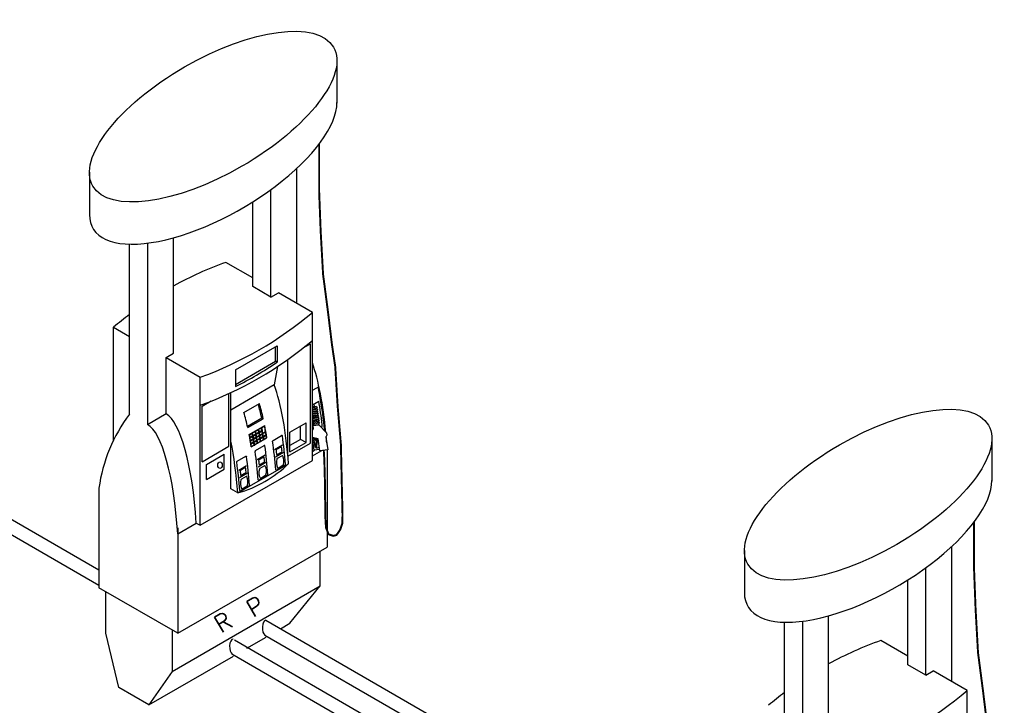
# Model space of a CAD drawing. Extents: x -17300 to -11339, y 1971 to 5059.
# Tile 81 of 81: x -12236 to -11729, y 3632 to 3985. Entities that reach past the tile are written whole.
import ezdxf

# ---------------------------------------------------------------- set-up
doc = ezdxf.new("R2010")
doc.units = 0
doc.header["$MEASUREMENT"] = 0
doc.header["$PDSIZE"] = 1
for name, color, linetype in [('DISPENSER', 3, 'CONTINUOUS'), ('PIPING-PRODUCT-PREMIUM', 5, 'CONTINUOUS'), ('PIPING-PRODUCT-REGULAR', 4, 'CONTINUOUS')]:
    doc.layers.add(name, color=color, linetype=linetype)
doc.styles.add('SIMPLEX', font='simplex')

msp = doc.modelspace()

# ---------------------------------------------------------------- linework, layer by layer
at = {"layer": 'DISPENSER'}
for p, q in [((-12072.91, 3964.06), (-12072.91, 3941.97)), ((-12200.34, 3906.33), (-12200.34, 3884.6)), ((-12093.51, 3838.77), (-12093.51, 3908.37)), ((-12106.92, 3842.04), (-12106.92, 3897.37)), ((-12116.26, 3847.43), (-12116.26, 3891.05)), ((-12170.4, 3869.83), (-12170.4, 3776.33)), ((-12157, 3813.12), (-12157, 3872.6)), ((-12179.74, 3781.73), (-12179.74, 3869.31)), ((-12116.26, 3851.9), (-12130.12, 3859.91)), ((-12106.92, 3842.04), (-12116.26, 3847.43)), ((-12106.92, 3842.04), (-12103.04, 3844.27)), ((-12085.55, 3834.18), (-12103.04, 3844.27)), ((-12085.55, 3757.91), (-12085.55, 3834.18)), ((-12187.95, 3826.52), (-12179.74, 3821.78)), ((-12187.95, 3768.31), (-12187.95, 3826.52)), ((-12160.87, 3810.89), (-12157, 3813.12)), ((-12160.87, 3781.84), (-12160.87, 3810.89)), ((-12160.87, 3810.89), (-12143.38, 3800.79)), ((-12098.11, 3760.19), (-12098.11, 3809.98)), ((-12103.43, 3806.34), (-12105.15, 3796.81)), ((-12143.38, 3724.52), (-12143.38, 3800.79)), ((-12105.15, 3796.81), (-12127.54, 3783.88)), ((-12127.54, 3743.2), (-12127.54, 3792.86)), ((-12160.87, 3781.84), (-12170.4, 3776.33)), ((-11735.6, 3769.31), (-11735.6, 3747.22)), ((-12104.98, 3763.61), (-12100.92, 3765.95)), ((-12078.02, 3763.4), (-12078.02, 3713.31)), ((-12143.38, 3724.52), (-12085.55, 3757.91)), ((-12113.98, 3758.41), (-12109.92, 3760.75)), ((-12104.55, 3759.83), (-12100.5, 3762.16)), ((-12123.98, 3741.14), (-12097.82, 3756.24)), ((-12123.48, 3752.93), (-12119.42, 3755.27)), ((-12113.55, 3754.63), (-12109.5, 3756.97)), ((-12123.05, 3749.14), (-12119, 3751.48)), ((-12195.48, 3743.6), (-12195.48, 3692.34)), ((-12123.98, 3741.14), (-12127.54, 3743.2)), ((-12154.91, 3720.18), (-12145.38, 3725.68)), ((-12154.91, 3723.24), (-12154.91, 3668.92)), ((-12145.38, 3725.68), (-12143.38, 3724.52)), ((-12154.91, 3668.92), (-12078.02, 3713.31)), ((-11756.19, 3644.02), (-11756.19, 3713.62)), ((-11863.02, 3711.58), (-11863.02, 3689.85)), ((-11769.6, 3647.29), (-11769.6, 3702.62)), ((-12154.91, 3668.92), (-12195.48, 3692.34)), ((-11778.94, 3652.68), (-11778.94, 3696.3)), ((-11819.68, 3618.37), (-11819.68, 3677.85)), ((-11842.43, 3586.98), (-11842.43, 3674.56)), ((-11833.09, 3675.08), (-11833.09, 3581.58)), ((-11778.94, 3657.15), (-11792.81, 3665.16)), ((-11769.6, 3647.29), (-11778.94, 3652.68)), ((-11769.6, 3647.29), (-11765.73, 3649.52)), ((-11748.23, 3639.43), (-11765.73, 3649.52)), ((-11748.23, 3563.16), (-11748.23, 3639.43))]:
    msp.add_line(p, q, dxfattribs=at)
at = {"layer": 'DISPENSER', "color": 2}
for p, q in [((-12125.19, 3804.62), (-12103.74, 3817)), ((-12103.74, 3817), (-12103.74, 3808.5)), ((-12090.31, 3815.84), (-12086.55, 3818.01)), ((-12086.55, 3766.87), (-12086.55, 3818.01)), ((-12125.19, 3804.62), (-12125.19, 3796.01)), ((-12085.55, 3794.03), (-12083.22, 3795.37)), ((-12142.38, 3785.78), (-12137.62, 3788.53)), ((-12128.54, 3765.2), (-12128.54, 3792.4)), ((-12085.55, 3786.54), (-12082.23, 3788.46)), ((-12142.38, 3757.21), (-12142.38, 3785.78)), ((-12120.82, 3782.58), (-12112.82, 3787.19)), ((-12118.85, 3774.8), (-12110.85, 3779.42)), ((-12097.16, 3772.45), (-12088.83, 3777.26)), ((-12088.83, 3767.14), (-12088.83, 3777.26)), ((-12117, 3764.93), (-12109, 3769.55)), ((-12105.78, 3768.26), (-12101.39, 3770.79)), ((-12097.16, 3762.33), (-12097.16, 3772.45)), ((-12142.38, 3757.21), (-12128.54, 3765.2)), ((-12114.78, 3763.06), (-12110.39, 3765.6)), ((-12098.11, 3760.19), (-12086.55, 3766.87)), ((-12097.16, 3762.33), (-12088.83, 3767.14)), ((-12085.55, 3762.53), (-12084.39, 3763.2)), ((-12085.55, 3760.22), (-12080.74, 3763)), ((-12140.02, 3755.81), (-12130.9, 3761.07)), ((-12130.9, 3753.36), (-12130.9, 3761.07)), ((-12140.02, 3748.1), (-12140.02, 3755.81)), ((-12140.02, 3748.1), (-12130.9, 3753.36)), ((-12104.08, 3752.92), (-12099.69, 3755.45)), ((-12113.08, 3747.72), (-12108.69, 3750.25)), ((-12122.58, 3742.24), (-12118.19, 3744.77)), ((-12081.59, 3693.24), (-12081.59, 3711.25)), ((-12157.84, 3649.22), (-12081.59, 3693.24)), ((-12097.08, 3674), (-12081.59, 3693.24)), ((-12101.93, 3671.19), (-12097.08, 3674))]:
    msp.add_line(p, q, dxfattribs=at)
at = {"layer": 'DISPENSER', "color": 7}
for p, q in [((-12104.54, 3808.96), (-12104.54, 3816.54)), ((-12125.19, 3797.04), (-12104.54, 3808.96)), ((-12103.74, 3808.5), (-12104.54, 3808.96)), ((-12083.03, 3785.36), (-12085.55, 3784.99)), ((-12083.51, 3784.65), (-12085.55, 3784.35)), ((-12082.86, 3784.24), (-12085.55, 3783.84)), ((-12083.34, 3783.53), (-12085.55, 3783.2)), ((-12119.03, 3775.62), (-12111.64, 3779.88)), ((-12110.85, 3779.42), (-12111.64, 3779.88)), ((-12082.7, 3783.12), (-12085.55, 3782.7)), ((-12083.18, 3782.41), (-12085.55, 3782.06)), ((-12082.54, 3782), (-12085.55, 3781.56)), ((-12083.02, 3781.29), (-12085.55, 3780.92)), ((-12082.37, 3780.89), (-12085.55, 3780.42)), ((-12082.21, 3779.77), (-12085.55, 3779.28)), ((-12082.04, 3778.65), (-12085.55, 3778.13)), ((-12082.85, 3780.17), (-12085.49, 3779.79)), ((-12082.69, 3779.06), (-12085.32, 3778.67)), ((-12114.77, 3773.01), (-12113.4, 3773.8)), ((-12113.17, 3773.93), (-12111.8, 3774.72)), ((-12112.92, 3772.62), (-12111.55, 3773.41)), ((-12112.87, 3772.36), (-12111.5, 3773.15)), ((-12111.57, 3774.86), (-12110.2, 3775.65)), ((-12091.61, 3768.75), (-12091.61, 3775.65)), ((-12081.88, 3777.53), (-12085.55, 3776.99)), ((-12082.52, 3777.94), (-12085.16, 3777.55)), ((-12117.97, 3771.16), (-12116.6, 3771.95)), ((-12117.72, 3769.85), (-12116.35, 3770.64)), ((-12117.67, 3769.59), (-12114.7, 3771.31)), ((-12117.44, 3768.28), (-12116.07, 3769.07)), ((-12117.39, 3768.02), (-12116.02, 3768.81)), ((-12116.37, 3772.09), (-12115, 3772.88)), ((-12116.12, 3770.78), (-12114.75, 3771.57)), ((-12115.84, 3769.2), (-12114.47, 3769.99)), ((-12115.79, 3768.94), (-12114.42, 3769.73)), ((-12115.57, 3767.63), (-12114.2, 3768.42)), ((-12115.52, 3767.37), (-12114.15, 3768.16)), ((-12114.52, 3771.7), (-12113.15, 3772.49)), ((-12114.47, 3771.44), (-12113.1, 3772.23)), ((-12114.24, 3770.13), (-12112.87, 3770.92)), ((-12114.19, 3769.86), (-12112.82, 3770.66)), ((-12113.97, 3768.55), (-12112.6, 3769.34)), ((-12113.92, 3768.29), (-12112.55, 3769.08)), ((-12112.64, 3771.05), (-12111.27, 3771.84)), ((-12112.59, 3770.79), (-12111.22, 3771.58)), ((-12112.37, 3769.48), (-12111, 3770.27)), ((-12112.32, 3769.21), (-12110.95, 3770)), ((-12112.11, 3767.9), (-12110.74, 3768.69)), ((-12111.04, 3771.97), (-12109.67, 3772.77)), ((-12110.99, 3771.71), (-12109.62, 3772.5)), ((-12110.77, 3770.4), (-12109.4, 3771.19)), ((-12110.72, 3770.14), (-12109.35, 3770.93)), ((-12110.51, 3768.82), (-12109.14, 3769.61)), ((-12091.61, 3768.75), (-12097.16, 3765.54)), ((-12088.83, 3767.14), (-12091.61, 3768.75)), ((-12117.17, 3766.7), (-12115.8, 3767.5)), ((-12117.12, 3766.44), (-12115.75, 3767.23)), ((-12116.91, 3765.13), (-12115.54, 3765.92)), ((-12115.31, 3766.05), (-12113.94, 3766.84)), ((-12113.71, 3766.98), (-12112.34, 3767.77))]:
    msp.add_line(p, q, dxfattribs=at)
at = {"layer": 'DISPENSER', "color": 1}
for p, q in [((-12083.67, 3785.76), (-12085.55, 3785.49)), ((-12083.67, 3785.76), (-12085.55, 3785.49)), ((-12084.75, 3787.01), (-12084.55, 3785.63)), ((-12083.67, 3785.76), (-12083.03, 3785.36)), ((-12083.03, 3785.36), (-12083.51, 3784.65)), ((-12083.51, 3784.65), (-12082.86, 3784.24)), ((-12082.86, 3784.24), (-12083.34, 3783.53)), ((-12083.34, 3783.53), (-12082.7, 3783.12)), ((-12085.55, 3779.84), (-12085.49, 3779.79)), ((-12085.49, 3779.79), (-12085.55, 3779.71)), ((-12085.55, 3778.86), (-12085.32, 3778.67)), ((-12085.32, 3778.67), (-12085.55, 3778.41)), ((-12082.7, 3783.12), (-12083.18, 3782.41)), ((-12083.18, 3782.41), (-12082.54, 3782)), ((-12082.54, 3782), (-12083.02, 3781.29)), ((-12083.02, 3781.29), (-12082.37, 3780.89)), ((-12082.37, 3780.89), (-12082.85, 3780.17)), ((-12082.85, 3780.17), (-12082.21, 3779.77)), ((-12082.21, 3779.77), (-12082.69, 3779.06)), ((-12082.69, 3779.06), (-12082.04, 3778.65)), ((-12082.04, 3778.65), (-12082.52, 3777.94)), ((-12085.55, 3777.87), (-12085.16, 3777.55)), ((-12085.16, 3777.55), (-12085.55, 3777.1)), ((-12085.55, 3776.89), (-12084.99, 3776.43)), ((-12082.36, 3776.82), (-12084.99, 3776.43)), ((-12084.99, 3776.43), (-12084.91, 3775.87)), ((-12082.52, 3777.94), (-12081.88, 3777.53)), ((-12081.88, 3777.53), (-12082.36, 3776.82)), ((-12082.36, 3776.82), (-12082.28, 3776.26))]:
    msp.add_line(p, q, dxfattribs=at)
at = {"layer": 'DISPENSER', "const_width": 1}
for points in [[(-12082.04, 3920.89), (-12082.04, 3895.79), (-12081.29, 3876.21), (-12080.04, 3853.7), (-12077.53, 3834.54), (-12075.45, 3817.45), (-12073.78, 3806.2), (-12072.53, 3785.78), (-12070.86, 3766.2), (-12070.44, 3747.45), (-12070.03, 3729.95), (-12070.12, 3725.51), (-12071.2, 3722.26), (-12073.12, 3719.5), (-12074.85, 3719.05), (-12077.24, 3719.89), (-12078.55, 3723.32), (-12078.82, 3728.03), (-12078.86, 3733.75), (-12079.02, 3738.72), (-12079.02, 3744.73), (-12079.14, 3748.81), (-12079.26, 3753.02), (-12079.38, 3758.06), (-12079.69, 3763.15)], [(-11744.72, 3726.14), (-11744.72, 3701.04), (-11743.97, 3681.46), (-11742.72, 3658.95), (-11740.22, 3639.79), (-11738.13, 3622.7)]]:
    msp.add_lwpolyline(points, dxfattribs=at)
at = {"layer": 'DISPENSER', "color": 2}
for points in [[(-12118.11, 3771.23), (-12110.11, 3775.84)], [(-12157.84, 3670.61), (-12157.84, 3649.22), (-12169.75, 3632.04), (-12185.23, 3640.98), (-12191.91, 3668.89), (-12191.91, 3690.28)], [(-12119.36, 3661.13), (-12109.36, 3666.91)], [(-12169.75, 3632.04), (-12126.24, 3657.16)]]:
    msp.add_lwpolyline(points, dxfattribs=at)
at = {"layer": 'DISPENSER', "color": 7}
for points in [[(-12113.15, 3772.49, 0.001855), (-12113.4, 3773.8)], [(-12112.92, 3772.62, 0.001852), (-12113.17, 3773.93)], [(-12111.55, 3773.41, 0.001855), (-12111.8, 3774.72)], [(-12111.04, 3771.97, 0.004071), (-12111.57, 3774.86, 0.004071)], [(-12111.27, 3771.84, 0.001853), (-12111.5, 3773.15)], [(-12109.67, 3772.77), (-12109.67, 3772.77, 0.004293), (-12110.2, 3775.65)], [(-12117.72, 3769.85, 0.001852), (-12117.97, 3771.16)], [(-12117.44, 3768.28, 0.00185), (-12117.67, 3769.59, 0.00185)], [(-12117.17, 3766.7, 0.001849), (-12117.39, 3768.02, 0.001849)], [(-12116.35, 3770.64, 0.001855), (-12116.6, 3771.95)], [(-12116.12, 3770.78, 0.001852), (-12116.37, 3772.09)], [(-12116.07, 3769.07, 0.001853), (-12116.3, 3770.38)], [(-12115.84, 3769.2, 0.00185), (-12116.07, 3770.51)], [(-12115.8, 3767.5, 0.001852), (-12116.02, 3768.81, 0.001852)], [(-12115.57, 3767.63, 0.001849), (-12115.79, 3768.94)], [(-12114.75, 3771.57, 0.001855), (-12115, 3772.88)], [(-12114.52, 3771.7, 0.001852), (-12114.77, 3773.01)], [(-12114.47, 3769.99, 0.001853), (-12114.7, 3771.31)], [(-12114.24, 3770.13, 0.00185), (-12114.47, 3771.44)], [(-12114.2, 3768.42, 0.001852), (-12114.42, 3769.73)], [(-12113.97, 3768.55, 0.001849), (-12114.19, 3769.86)], [(-12113.94, 3766.84, 0.001851), (-12114.15, 3768.16)], [(-12113.71, 3766.98, 0.001848), (-12113.92, 3768.29)], [(-12112.87, 3770.92, 0.001853), (-12113.1, 3772.23)], [(-12112.64, 3771.05, 0.00185), (-12112.87, 3772.36)], [(-12112.6, 3769.34, 0.001852), (-12112.82, 3770.66, 0.001852)], [(-12112.37, 3769.48, 0.001849), (-12112.59, 3770.79, 0.001849)], [(-12112.34, 3767.77, 0.001851), (-12112.55, 3769.08)], [(-12112.11, 3767.9, 0.001848), (-12112.32, 3769.21)], [(-12111, 3770.27, 0.001852), (-12111.22, 3771.58, 0.001852)], [(-12110.77, 3770.4, 0.001849), (-12110.99, 3771.71, 0.001849)], [(-12110.74, 3768.69, 0.001851), (-12110.95, 3770, 0.001851)], [(-12110.51, 3768.82, 0.001848), (-12110.72, 3770.14, 0.001848)], [(-12109.4, 3771.19), (-12109.4, 3771.19, 0.001822), (-12109.62, 3772.5)], [(-12109.14, 3769.61), (-12109.14, 3769.61, 0.001749), (-12109.35, 3770.93)], [(-12116.91, 3765.13, 0.001848), (-12117.12, 3766.44)], [(-12115.54, 3765.92, 0.001851), (-12115.75, 3767.23)], [(-12115.31, 3766.05, 0.001848), (-12115.52, 3767.37)]]:
    msp.add_lwpolyline(points, format="xyb", dxfattribs=at)
at = {"layer": 'DISPENSER'}
for points in [[(-12085.55, 3773.48), (-12084.92, 3774.27), (-12085.15, 3775.84), (-12082.15, 3776.28), (-12078.3, 3772.05), (-12078.13, 3770.87), (-12078.6, 3769.86), (-12077.66, 3763.45), (-12081.72, 3762.86), (-12082.62, 3768.98), (-12085.55, 3769.79)], [(-12081.83, 3763.58), (-12084.65, 3763.16), (-12085.55, 3769.31)]]:
    msp.add_lwpolyline(points, dxfattribs=at)
for points in [[(-12081.99, 3764.66), (-12083.17, 3764.28, -0.46232), (-12084.14, 3764.89), (-12084.83, 3769.59)], [(-12084.75, 3769.07), (-12083.72, 3768.42, -0.226401), (-12083.57, 3767.79), (-12084.1, 3764.74)], [(-12084.48, 3769.49), (-12083.39, 3768.8, -0.243692), (-12083.08, 3767.7), (-12083.67, 3764.3)]]:
    msp.add_lwpolyline(points, format="xyb", dxfattribs=at)
at = {"layer": 'DISPENSER', "color": 1}
for points in [[(-12104.24, 3762.98, -0.001985), (-12104.04, 3761.13), (-12104.04, 3761.13, 0.543613), (-12103.67, 3760.94), (-12101.44, 3762.23, 0.297132), (-12101.19, 3762.72), (-12101.19, 3762.72, 0.002001), (-12101.4, 3764.56, 0.539267), (-12101.77, 3764.75), (-12103.99, 3763.47, 0.297833)], [(-12113.24, 3757.79, -0.001985), (-12113.04, 3755.94), (-12113.04, 3755.94, 0.543613), (-12112.67, 3755.75), (-12110.44, 3757.03, 0.297132), (-12110.19, 3757.52), (-12110.19, 3757.52, 0.002001), (-12110.4, 3759.37, 0.539267), (-12110.77, 3759.56), (-12112.99, 3758.28, 0.297833)], [(-12122.74, 3752.3, -0.001985), (-12122.54, 3750.45), (-12122.54, 3750.45, 0.543613), (-12122.17, 3750.26), (-12119.94, 3751.55, 0.297132), (-12119.69, 3752.03), (-12119.69, 3752.03, 0.002001), (-12119.9, 3753.88, 0.539267), (-12120.27, 3754.07), (-12122.49, 3752.79, 0.297833)]]:
    msp.add_lwpolyline(points, format="xyb", close=True, dxfattribs=at)
at = {"layer": 'DISPENSER', "color": 2}
for points in [[(-12124.52, 3757.08, -0.305739), (-12124.28, 3757.58), (-12119.89, 3760.11, -0.531751), (-12119.52, 3759.93)], [(-12103.52, 3754.11, 0.441442), (-12103.17, 3754), (-12100.69, 3755.44, 0.191447), (-12100.46, 3755.73, 0.189181), (-12100.84, 3760.23, 0.433762), (-12101.19, 3760.34), (-12103.64, 3758.92, 0.195171), (-12103.87, 3758.62, 0.178806), (-12103.52, 3754.11)], [(-12112.52, 3748.92, 0.441442), (-12112.17, 3748.81), (-12109.69, 3750.24, 0.191447), (-12109.46, 3750.53, 0.189181), (-12109.84, 3755.03, 0.433762), (-12110.19, 3755.14), (-12112.64, 3753.72, 0.195171), (-12112.87, 3753.42, 0.178806), (-12112.52, 3748.92)], [(-12122.02, 3743.43, 0.441442), (-12121.67, 3743.32), (-12119.19, 3744.75, 0.191447), (-12118.96, 3745.04, 0.189181), (-12119.34, 3749.55, 0.433762), (-12119.69, 3749.65), (-12122.14, 3748.24, 0.195171), (-12122.37, 3747.94, 0.178806), (-12122.02, 3743.43)]]:
    msp.add_lwpolyline(points, format="xyb", dxfattribs=at)
at = {"layer": 'DISPENSER'}
for centre, radius, start, end in [((-12067.14, 3684.05), 186.8, 109.7038, 118.7516), ((-12206.36, 3976.65), 186.8, 289.7038, 310.2962), ((-12067.14, 3684.05), 186.8, 127.0696, 130.2962), ((-12206.36, 3962.22), 186.8, 289.7038, 310.2962), ((-12113.98, 3732.26), 82.29, 143.0509, 172.0774), ((-12140.74, 3800.37), 61.55, 285.799, 314.201), ((-11729.83, 3489.3), 186.8, 109.7038, 118.7516), ((-11729.83, 3489.3), 186.8, 127.0696, 130.2962), ((-11869.04, 3781.9), 186.8, 289.7038, 310.2962)]:
    msp.add_arc(centre, radius, start, end, dxfattribs=at)
at = {"layer": 'DISPENSER', "color": 2}
for centre, radius, start, end in [((-12208.27, 3963.32), 186.8, 296.4081, 304.0252), ((-12082.97, 3794.94), 0.5, 12.0587, 120), ((-12082.52, 3776.08), 2, 324.0662, 6.3253), ((-12105.53, 3767.83), 0.5, 120, 188.0017), ((-12101.27, 3770.57), 0.25, 7.9925, 120), ((-12114.53, 3762.63), 0.5, 120, 188.0017), ((-12110.27, 3765.38), 0.25, 7.9925, 120), ((-12104.2, 3753.14), 0.25, 184.3797, 300), ((-12099.94, 3755.88), 0.5, 300, 4.3611), ((-12113.2, 3747.94), 0.25, 184.3797, 300), ((-12108.94, 3750.69), 0.5, 300, 4.3611), ((-12118.44, 3745.2), 0.5, 300, 4.3611), ((-12122.7, 3742.46), 0.25, 184.3797, 300)]:
    msp.add_arc(centre, radius, start, end, dxfattribs=at)
at = {"layer": 'DISPENSER'}
for centre in [(-12136.63, 3935.02), (-11799.31, 3740.27)]:
    msp.add_ellipse(centre, major_axis=(-61.98, -35.78), ratio=0.413103, dxfattribs=at)
for centre, major_axis, ratio, start_param, end_param in [((-12136.63, 3913.29), (-61.98, -35.78), 0.413103, 6.043584, 9.196117), ((-12093.56, 3756.18), (-2.11, 65.07), 0.244624, 4.956517, 5.628974), ((-12113.16, 3744.86), (-2.11, 65.07), 0.244624, 4.880239, 5.628974), ((-12160.92, 3717.29), (-2.11, 65.07), 0.244624, 4.833761, 6.148341), ((-12170.45, 3711.79), (-2.11, 65.07), 0.244624, 4.833761, 6.148341), ((-12093.56, 3756.18), (-2.11, 65.07), 0.244624, 4.871248, 4.921949), ((-12093.56, 3756.18), (-2.11, 65.07), 0.244624, 4.871248, 4.921949), ((-12139.32, 3729.76), (-2.11, 65.07), 0.244624, 4.880239, 5.328056), ((-11799.31, 3718.54), (-61.98, -35.78), 0.413103, 6.043584, 9.196117)]:
    msp.add_ellipse(centre, major_axis=major_axis, ratio=ratio, start_param=start_param, end_param=end_param, dxfattribs=at)
at = {"layer": 'DISPENSER', "color": 7}
msp.add_ellipse((-12123.04, 3740.08), major_axis=(-2.11, 65.07), ratio=0.244624, start_param=5.362633, end_param=5.506849, dxfattribs=at)
at = {"layer": 'DISPENSER', "color": 2}
for centre, start_param, end_param in [((-12122.24, 3739.62), 5.362633, 5.524395), ((-12130.24, 3735), 5.362633, 5.524395), ((-12122.24, 3739.62), 5.182346, 5.294844), ((-12130.24, 3735), 5.182346, 5.294844), ((-12114.74, 3743.95), 4.889465, 5.126567), ((-12123.74, 3738.76), 4.889465, 5.126567), ((-12119.74, 3741.07), 4.890753, 5.127124), ((-12133.24, 3733.27), 4.889465, 5.126567), ((-12128.74, 3735.87), 4.890753, 5.127124), ((-12138.24, 3730.38), 4.890753, 5.127124)]:
    msp.add_ellipse(centre, major_axis=(-2.11, 65.07), ratio=0.244624, start_param=start_param, end_param=end_param, dxfattribs=at)
at = {"layer": 'DISPENSER', "color": 1}
msp.add_ellipse((-12133.14, 3755.47), major_axis=(0, 1.67), ratio=0.698745, dxfattribs=at)
at = {"layer": 'DISPENSER', "color": 2}
msp.add_open_spline([(-12079.19, 3773.02), (-12079.2, 3773.14), (-12079.21, 3773.25), (-12079.79, 3779.15), (-12080.54, 3784.72), (-12081.78, 3791.64), (-12082.12, 3793.37), (-12082.48, 3795.05)], degree=3, knots=[4.9670864, 4.9670864, 4.9670864, 4.9670864, 4.9724958, 4.9724958, 5.2499643, 5.2499643, 5.346627, 5.346627, 5.346627, 5.346627], dxfattribs=at)
msp.add_open_spline([(-12080.53, 3776.3), (-12081, 3780.53), (-12081.57, 3784.61), (-12082.23, 3788.46)], degree=3, dxfattribs=at)
at = {"layer": 'DISPENSER'}
for p in [(-12110.6, 3768.62), (-12115.4, 3765.85), (-12113.8, 3766.78), (-12112.2, 3767.7)]:
    msp.add_point(p, dxfattribs=at)
at = {"layer": 'PIPING-PRODUCT-PREMIUM'}
for p, q in [((-12109.55, 3675.59, 0), (-11858.17, 3530.46)), ((-12110, 3667.91), (-11858.17, 3522.51))]:
    msp.add_line(p, q, dxfattribs=at)
msp.add_ellipse((-12109.55, 3671.69), major_axis=(0, 3.91), ratio=0.45242, start_param=0, end_param=2.887656, dxfattribs=at)
at = {"layer": 'PIPING-PRODUCT-REGULAR'}
for p, q in [((-12276.6, 3748.38, 0), (-12195.48, 3701.55, 0)), ((-12280.04, 3742.42), (-12195.48, 3693.6)), ((-12125.74, 3665.45), (-11858.17, 3510.97)), ((-12127.04, 3658.26), (-11858.17, 3503.02))]:
    msp.add_line(p, q, dxfattribs=at)
msp.add_ellipse((-12126.43, 3661.94), major_axis=(0, 3.91), ratio=0.45242, start_param=0, end_param=2.887656, dxfattribs=at)

# ---------------------------------------------------------------- texts
at = {"layer": 'DISPENSER', "style": 'SIMPLEX'}
for s, p in [('P', (-12116.1, 3676.73)), ('R', (-12132.73, 3668.59))]:
    msp.add_text(s, height=9, rotation=30.8698, dxfattribs=at).set_placement(p)

doc.saveas('drawing.dxf')
